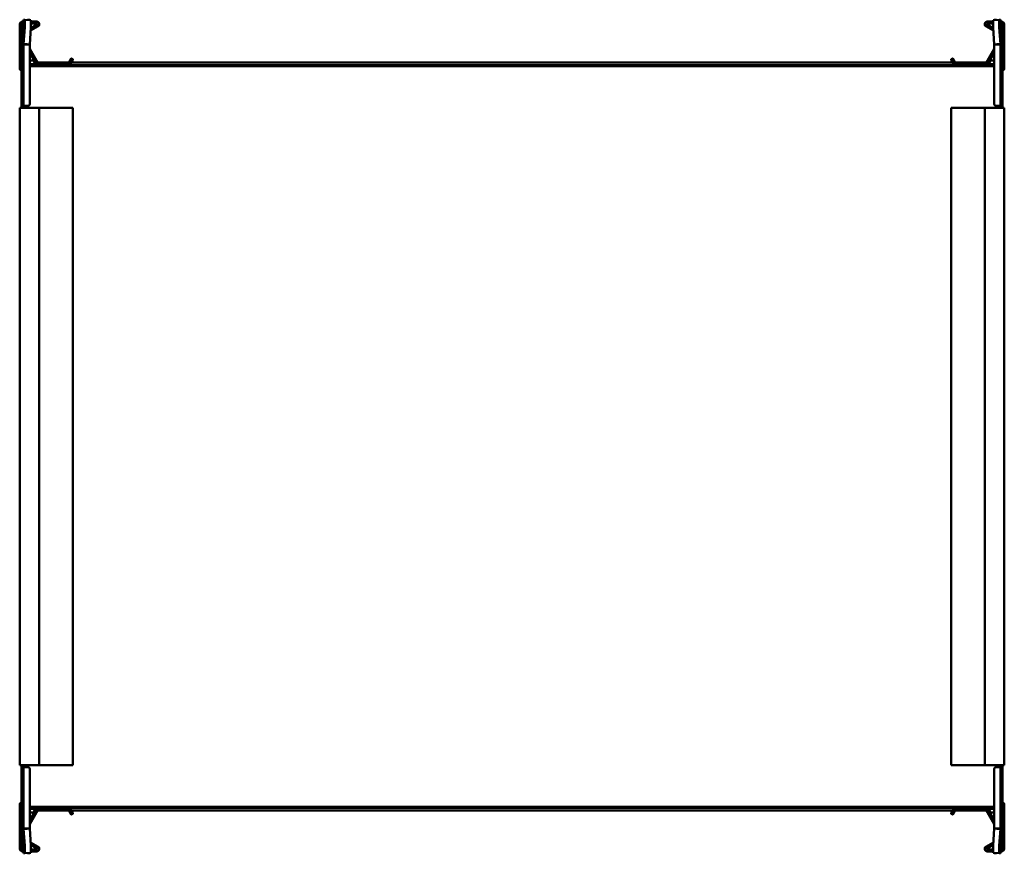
# Model space of a CAD drawing. Header units: millimetres. Extents: x 219 to 621, y 127 to 467.
import ezdxf

# ---------------------------------------------------------------- set-up
doc = ezdxf.new("R2010")
doc.units = ezdxf.units.MM
doc.header["$LTSCALE"] = 2
doc.layers.add('Widoczne (ISO)', color=7, linetype='Continuous', lineweight=50)

msp = doc.modelspace()

# ---------------------------------------------------------------- linework, layer by layer
at = {"layer": 'Widoczne (ISO)'}
for p, q in [((220.4, 466.2), (220.8, 466.2)), ((220.8, 456.83), (220.8, 466.9)), ((220.81, 466.99), (221.24, 466.97)), ((221.24, 466.97), (223.73, 466.82)), ((222.42, 466.9), (223.3, 466.9)), ((223.8, 466.2), (226.2, 466.2)), ((613.8, 466.2), (616.2, 466.2)), ((618.76, 466.97), (616.27, 466.82)), ((616.7, 466.9), (617.58, 466.9)), ((618.76, 466.97), (619.19, 466.99)), ((619.2, 466.9), (619.2, 456.83)), ((619.2, 466.2), (619.6, 466.2)), ((219.2, 447.2), (219.2, 465)), ((220, 453.4), (220, 465.4)), ((220, 465.4), (220.3, 465.4)), ((220.8, 465.4), (220.3, 465.4)), ((221.24, 463.97), (220.81, 457.06)), ((223.3, 456.91), (223.73, 463.82)), ((226.7, 464.33), (223.65, 462.57)), ((223.71, 463.53), (226.3, 465.03)), ((226.2, 465.4), (223.8, 465.4)), ((616.35, 462.57), (613.3, 464.33)), ((613.7, 465.03), (616.29, 463.53)), ((616.2, 465.4), (613.8, 465.4)), ((616.27, 463.82), (616.7, 456.91)), ((619.19, 457.06), (618.76, 463.97)), ((619.7, 465.4), (619.2, 465.4)), ((620, 465.4), (619.7, 465.4)), ((620, 465.4), (620, 453.4)), ((620.8, 465), (620.8, 447.2)), ((220.8, 456.83), (220.8, 432.6)), ((222.2, 456.83), (220.8, 456.83)), ((220.81, 457.06), (222.2, 456.97)), ((222.2, 456.97), (223.3, 456.91)), ((223.3, 456.83), (222.2, 456.83)), ((223.3, 432.61), (223.3, 456.83)), ((223.33, 455.06), (226.59, 449.4)), ((613.41, 449.4), (616.67, 455.06)), ((616.7, 456.91), (617.8, 456.97)), ((617.8, 456.83), (616.7, 456.83)), ((616.7, 456.83), (616.7, 432.61)), ((617.8, 456.97), (619.19, 457.06)), ((619.2, 456.83), (617.8, 456.83)), ((619.2, 432.6), (619.2, 456.83)), ((220, 452.9), (220, 453.4)), ((220, 449.84), (220, 452.9)), ((220, 452.9), (220.3, 452.9)), ((220.06, 449.82), (220, 449.84)), ((220.72, 452.67), (220.8, 452.89)), ((225.9, 449), (223.3, 453.51)), ((223.3, 450.4), (224.4, 450.4)), ((239.24, 449.4), (240.18, 451.03)), ((240.87, 450.63), (239.93, 449)), ((240.45, 451.1), (240.8, 450.9)), ((600.07, 449), (599.13, 450.63)), ((599.2, 450.9), (599.55, 451.1)), ((599.82, 451.03), (600.76, 449.4)), ((616.7, 453.51), (614.1, 449)), ((615.6, 450.4), (616.7, 450.4)), ((619.28, 452.67), (619.2, 452.89)), ((620, 452.9), (619.7, 452.9)), ((620, 449.84), (619.94, 449.82)), ((620, 453.4), (620, 452.9)), ((620, 452.9), (620, 449.84)), ((220, 448.6), (220, 448)), ((220.07, 448.5), (220, 448.5)), ((220.07, 448), (220, 448)), ((220, 446), (220, 448)), ((220, 432.4), (220, 446)), ((220.06, 449.79), (220.06, 449.79)), ((224.4, 448.8), (223.3, 448.8)), ((226.77, 448.5), (223.3, 448.5)), ((616.7, 448), (223.3, 448)), ((225.61, 449.5), (225.19, 449.5)), ((239.29, 449.5), (226.54, 449.5)), ((226.77, 449.3), (239.06, 449.3)), ((239.06, 448.5), (226.77, 448.5)), ((600.94, 448.5), (239.06, 448.5)), ((599.78, 449.5), (240.22, 449.5)), ((613.46, 449.5), (600.71, 449.5)), ((600.94, 449.3), (613.23, 449.3)), ((613.23, 448.5), (600.94, 448.5)), ((616.7, 448.5), (613.23, 448.5)), ((614.81, 449.5), (614.39, 449.5)), ((616.7, 448.8), (615.6, 448.8)), ((619.29, 448.8), (619.29, 448.8)), ((619.29, 448.5), (619.29, 448.5)), ((620, 448.5), (619.93, 448.5)), ((620, 448), (619.93, 448)), ((619.94, 449.79), (619.94, 449.79)), ((620, 448), (620, 448.6)), ((620, 446), (620, 448)), ((620, 446), (620, 432.4)), ((220.06, 432.6), (220.06, 445.4)), ((619.94, 445.4), (619.94, 432.6)), ((219.2, 431), (219.2, 163)), ((219.2, 431), (220.4, 431)), ((220, 431.9), (220, 432.4)), ((220, 432.4), (220.3, 432.4)), ((220, 431.9), (220, 431)), ((220, 431.9), (220.3, 431.9)), ((220.8, 432.4), (220.3, 432.4)), ((226.2, 431), (220.4, 431)), ((220.8, 431.9), (220.8, 432.6)), ((220.8, 431.9), (222.5, 431.9)), ((222.5, 431.91), (222.5, 431.9)), ((222.5, 431.91), (222.6, 431.91)), ((222.5, 431), (222.5, 431.9)), ((226.2, 431), (227.2, 431)), ((239.06, 431), (227.2, 431)), ((227.2, 431), (227.2, 163)), ((239.24, 431), (239.06, 431)), ((240.18, 431), (239.24, 431)), ((240.18, 431), (240.45, 431)), ((240.8, 431), (240.45, 431)), ((240.8, 431), (240.9, 431)), ((240.9, 431), (240.9, 163)), ((599.1, 431), (599.2, 431)), ((599.1, 163), (599.1, 431)), ((599.55, 431), (599.2, 431)), ((599.55, 431), (599.82, 431)), ((600.76, 431), (599.82, 431)), ((600.94, 431), (600.76, 431)), ((612.8, 431), (600.94, 431)), ((612.8, 431), (613.8, 431)), ((612.8, 163), (612.8, 431)), ((619.6, 431), (613.8, 431)), ((617.4, 431.91), (617.5, 431.91)), ((617.5, 431.9), (617.5, 431.91)), ((617.5, 431.9), (619.2, 431.9)), ((617.5, 431.9), (617.5, 431)), ((619.2, 432.6), (619.2, 431.9)), ((619.7, 432.4), (619.2, 432.4)), ((619.6, 431), (620.8, 431)), ((620, 432.4), (619.7, 432.4)), ((620, 431.9), (619.7, 431.9)), ((620, 432.4), (620, 431.9)), ((620, 431), (620, 431.9)), ((620.8, 163), (620.8, 431)), ((220.4, 163), (219.2, 163)), ((220, 163), (220, 162.1)), ((220, 161.6), (220, 162.1)), ((220, 162.1), (220.3, 162.1)), ((220, 148), (220, 161.6)), ((220, 161.6), (220.3, 161.6)), ((220.06, 148.6), (220.06, 161.4)), ((220.3, 161.6), (220.8, 161.6)), ((220.4, 163), (226.2, 163)), ((220.8, 161.4), (220.8, 162.1)), ((222.5, 162.1), (220.8, 162.1)), ((220.8, 161.4), (220.8, 137.17)), ((222.5, 162.1), (222.5, 163)), ((222.5, 162.1), (222.5, 162.09)), ((222.6, 162.09), (222.5, 162.09)), ((223.3, 137.17), (223.3, 161.39)), ((227.2, 163), (226.2, 163)), ((227.2, 163), (239.06, 163)), ((239.06, 163), (239.24, 163)), ((239.24, 163), (240.18, 163)), ((240.45, 163), (240.18, 163)), ((240.45, 163), (240.8, 163)), ((240.9, 163), (240.8, 163)), ((599.2, 163), (599.1, 163)), ((599.2, 163), (599.55, 163)), ((599.82, 163), (599.55, 163)), ((599.82, 163), (600.76, 163)), ((600.76, 163), (600.94, 163)), ((600.94, 163), (612.8, 163)), ((613.8, 163), (612.8, 163)), ((613.8, 163), (619.6, 163)), ((616.7, 161.39), (616.7, 137.17)), ((617.5, 162.09), (617.4, 162.09)), ((617.5, 163), (617.5, 162.1)), ((619.2, 162.1), (617.5, 162.1)), ((617.5, 162.09), (617.5, 162.1)), ((619.2, 162.1), (619.2, 161.4)), ((619.2, 161.6), (619.7, 161.6)), ((619.2, 137.17), (619.2, 161.4)), ((620.8, 163), (619.6, 163)), ((620, 162.1), (619.7, 162.1)), ((620, 161.6), (619.7, 161.6)), ((619.94, 161.4), (619.94, 148.6)), ((620, 162.1), (620, 163)), ((620, 162.1), (620, 161.6)), ((620, 161.6), (620, 148)), ((219.2, 129), (219.2, 146.8)), ((220, 148), (220, 146)), ((220, 146), (220.07, 146)), ((220, 146), (220, 145.4)), ((220, 145.5), (220.07, 145.5)), ((220.71, 145.5), (220.71, 145.5)), ((220.71, 145.2), (220.71, 145.2)), ((223.3, 146), (616.7, 146)), ((223.3, 145.5), (226.77, 145.5)), ((223.3, 145.2), (224.4, 145.2)), ((223.3, 140.49), (225.9, 145)), ((226.59, 144.6), (223.33, 138.94)), ((226.77, 145.5), (239.06, 145.5)), ((239.06, 144.7), (226.77, 144.7)), ((239.06, 145.5), (600.94, 145.5)), ((240.18, 142.97), (239.24, 144.6)), ((239.93, 145), (240.87, 143.37)), ((599.13, 143.37), (600.07, 145)), ((600.76, 144.6), (599.82, 142.97)), ((600.94, 145.5), (613.23, 145.5)), ((613.23, 144.7), (600.94, 144.7)), ((613.23, 145.5), (616.7, 145.5)), ((616.67, 138.94), (613.41, 144.6)), ((614.1, 145), (616.7, 140.49)), ((615.6, 145.2), (616.7, 145.2)), ((619.93, 146), (620, 146)), ((619.93, 145.5), (620, 145.5)), ((620, 148), (620, 146)), ((620, 145.4), (620, 146)), ((620.8, 146.8), (620.8, 129)), ((220, 144.16), (220.06, 144.18)), ((220, 141.1), (220, 144.16)), ((220, 140.6), (220, 141.1)), ((220, 141.1), (220.3, 141.1)), ((220, 128.6), (220, 140.6)), ((220.06, 144.21), (220.06, 144.21)), ((220.72, 141.33), (220.8, 141.11)), ((224.4, 143.6), (223.3, 143.6)), ((225.19, 144.5), (225.61, 144.5)), ((226.54, 144.5), (239.29, 144.5)), ((240.22, 144.5), (599.78, 144.5)), ((240.8, 143.1), (240.45, 142.9)), ((599.55, 142.9), (599.2, 143.1)), ((600.71, 144.5), (613.46, 144.5)), ((614.39, 144.5), (614.81, 144.5)), ((616.7, 143.6), (615.6, 143.6)), ((619.28, 141.33), (619.2, 141.11)), ((620, 141.1), (619.7, 141.1)), ((619.94, 144.21), (619.94, 144.21)), ((619.94, 144.18), (620, 144.16)), ((620, 144.16), (620, 141.1)), ((620, 141.1), (620, 140.6)), ((620, 140.6), (620, 128.6)), ((220.8, 127.1), (220.8, 137.17)), ((220.8, 137.17), (222.2, 137.17)), ((222.2, 137.03), (220.81, 136.94)), ((220.81, 136.94), (221.24, 130.03)), ((222.2, 137.17), (223.3, 137.17)), ((223.3, 137.09), (222.2, 137.03)), ((223.73, 130.18), (223.3, 137.09)), ((616.7, 137.09), (616.27, 130.18)), ((616.7, 137.17), (617.8, 137.17)), ((617.8, 137.03), (616.7, 137.09)), ((617.8, 137.17), (619.2, 137.17)), ((619.19, 136.94), (617.8, 137.03)), ((618.76, 130.03), (619.19, 136.94)), ((619.2, 137.17), (619.2, 127.1)), ((220, 128.6), (220.3, 128.6)), ((220.3, 128.6), (220.8, 128.6)), ((223.65, 131.43), (226.7, 129.67)), ((226.3, 128.97), (223.71, 130.47)), ((223.8, 128.6), (226.2, 128.6)), ((613.3, 129.67), (616.35, 131.43)), ((616.29, 130.47), (613.7, 128.97)), ((613.8, 128.6), (616.2, 128.6)), ((619.2, 128.6), (619.7, 128.6)), ((620, 128.6), (619.7, 128.6)), ((220.8, 127.8), (220.4, 127.8)), ((221.24, 127.03), (220.81, 127.01)), ((221.24, 127.03), (223.73, 127.18)), ((223.3, 127.1), (222.42, 127.1)), ((226.2, 127.8), (223.8, 127.8)), ((616.2, 127.8), (613.8, 127.8)), ((618.76, 127.03), (616.27, 127.18)), ((617.58, 127.1), (616.7, 127.1)), ((619.19, 127.01), (618.76, 127.03)), ((619.6, 127.8), (619.2, 127.8))]:
    msp.add_line(p, q, dxfattribs=at)
for centre, radius, start, end in [((220.4, 465), 1.2, 90, 180), ((226.2, 465.2), 1, 300, 90), ((613.8, 465.2), 1, 90, 240), ((619.6, 465), 1.2, 0, 90), ((226.2, 465.2), 0.2, 300, 90), ((613.8, 465.2), 0.2, 90, 240), ((223.5, 455.16), 0.2, 180, 210), ((616.5, 455.16), 0.2, 330, 0), ((232, 448.56), 12, 160, 174.1375), ((220.3, 453.4), 0.5, 270, 0), ((224.4, 449.6), 0.8, 270, 90), ((240.35, 450.93), 0.2, 60, 150), ((240.7, 450.73), 0.2, 330, 60), ((599.3, 450.73), 0.2, 120, 210), ((599.65, 450.93), 0.2, 30, 120), ((615.6, 449.6), 0.8, 90, 270), ((619.7, 453.4), 0.5, 180, 270), ((608, 448.56), 12, 5.8625, 20), ((220.2, 447.2), 1, 180, 258.463), ((220.2, 448.6), 0.2, 128.8292, 180), ((226.77, 449.5), 1, 210, 270), ((226.77, 449.5), 0.2, 210, 270), ((239.06, 449.5), 0.2, 270, 330), ((239.06, 449.5), 1, 270, 330), ((600.94, 449.5), 1, 210, 270), ((600.94, 449.5), 0.2, 210, 270), ((613.23, 449.5), 0.2, 270, 330), ((613.23, 449.5), 1, 270, 330), ((619.8, 448.6), 0.2, 0, 51.1445), ((619.8, 447.2), 1, 281.537, 0), ((220.3, 432.4), 0.5, 270, 0), ((222.6, 432.61), 0.7, 359.1815, 0), ((617.4, 432.61), 0.7, 180, 180.8185), ((619.7, 432.4), 0.5, 180, 270), ((220.3, 161.6), 0.5, 0, 90), ((222.6, 161.39), 0.7, 0, 0.8185), ((617.4, 161.39), 0.7, 179.1815, 180), ((619.7, 161.6), 0.5, 90, 180), ((220.2, 146.8), 1, 101.537, 180), ((220.2, 145.4), 0.2, 180, 231.1445), ((224.4, 144.4), 0.8, 270, 90), ((226.77, 144.5), 1, 90, 150), ((226.77, 144.5), 0.2, 90, 150), ((239.06, 144.5), 1, 30, 90), ((239.06, 144.5), 0.2, 30, 90), ((600.94, 144.5), 1, 90, 150), ((600.94, 144.5), 0.2, 90, 150), ((613.23, 144.5), 1, 30, 90), ((613.23, 144.5), 0.2, 30, 90), ((615.6, 144.4), 0.8, 90, 270), ((619.8, 145.4), 0.2, 308.8292, 0), ((619.8, 146.8), 1, 0, 78.463), ((232, 145.44), 12, 185.8625, 200), ((220.3, 140.6), 0.5, 0, 90), ((240.35, 143.07), 0.2, 210, 300), ((240.7, 143.27), 0.2, 300, 30), ((599.3, 143.27), 0.2, 150, 240), ((599.65, 143.07), 0.2, 240, 330), ((619.7, 140.6), 0.5, 90, 180), ((608, 145.44), 12, 340, 354.1375), ((223.5, 138.84), 0.2, 150, 180), ((616.5, 138.84), 0.2, 0, 30), ((220.4, 129), 1.2, 180, 270), ((226.2, 128.8), 1, 270, 60), ((226.2, 128.8), 0.2, 270, 60), ((613.8, 128.8), 1, 120, 270), ((613.8, 128.8), 0.2, 120, 270), ((619.6, 129), 1.2, 270, 0)]:
    msp.add_arc(centre, radius, start, end, dxfattribs=at)
for centre, major_axis, start_param, end_param in [((221.05, 463.98), (0.19, 2.99), 4.714295, 6.285092), ((223.54, 463.82), (0.19, 2.99), 4.714295, 6.283185), ((616.46, 463.82), (-0.19, 2.99), 0, 1.56889), ((618.95, 463.98), (-0.19, 2.99), 6.281279, 7.852075), ((221.05, 130.02), (0.19, -2.99), 6.281279, 7.852075), ((223.54, 130.18), (0.19, -2.99), 0, 1.56889), ((616.46, 130.18), (-0.19, -2.99), 4.714295, 6.283185), ((618.95, 130.02), (-0.19, -2.99), 4.714295, 6.285092)]:
    msp.add_ellipse(centre, major_axis=major_axis, ratio=0.061628, start_param=start_param, end_param=end_param, dxfattribs=at)
for points, knots in [([(220.81, 466.99), (220.81, 466.97), (220.8, 466.96), (220.8, 466.93), (220.8, 466.91), (220.8, 466.9)], [0, 0, 0, 0, 0.01249515, 0.01249515, 0.0249903, 0.0249903, 0.0249903, 0.0249903]), ([(223.3, 466.9), (223.3, 466.9), (223.3, 466.89), (223.3, 466.89), (223.3, 466.89), (223.3, 466.88), (223.3, 466.88), (223.3, 466.88), (223.3, 466.87), (223.3, 466.87), (223.3, 466.87), (223.3, 466.86), (223.3, 466.86), (223.3, 466.86), (223.3, 466.85), (223.3, 466.85), (223.3, 466.85), (223.3, 466.85), (223.3, 466.85)], [0, 0, 0, 0, 0.001501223, 0.001501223, 0.001501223, 0.00300249, 0.00300249, 0.00300249, 0.004503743, 0.004503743, 0.004503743, 0.006004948, 0.006004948, 0.006004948, 0.007506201, 0.007506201, 0.007506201, 0.00845921, 0.00845921, 0.00845921, 0.00845921]), ([(616.7, 466.85), (616.7, 466.85), (616.7, 466.85), (616.7, 466.85), (616.7, 466.85), (616.7, 466.86), (616.7, 466.86), (616.7, 466.86), (616.7, 466.87), (616.7, 466.87), (616.7, 466.87), (616.7, 466.88), (616.7, 466.88), (616.7, 466.88), (616.7, 466.89), (616.7, 466.89), (616.7, 466.89), (616.7, 466.9), (616.7, 466.9)], [0.002049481, 0.002049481, 0.002049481, 0.002049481, 0.00300249, 0.00300249, 0.00300249, 0.004503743, 0.004503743, 0.004503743, 0.006004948, 0.006004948, 0.006004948, 0.007506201, 0.007506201, 0.007506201, 0.009007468, 0.009007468, 0.009007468, 0.010508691, 0.010508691, 0.010508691, 0.010508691]), ([(619.2, 466.9), (619.2, 466.91), (619.2, 466.93), (619.2, 466.96), (619.19, 466.97), (619.19, 466.99)], [0, 0, 0, 0, 0.01249515, 0.01249515, 0.0249903, 0.0249903, 0.0249903, 0.0249903]), ([(220.8, 456.83), (220.8, 456.87), (220.8, 456.9), (220.8, 456.98), (220.81, 457.02), (220.81, 457.06)], [0, 0, 0, 0, 0.01249515, 0.01249515, 0.0249903, 0.0249903, 0.0249903, 0.0249903]), ([(223.3, 456.91), (223.3, 456.9), (223.3, 456.9), (223.3, 456.89), (223.3, 456.89), (223.3, 456.89), (223.3, 456.88), (223.3, 456.88), (223.3, 456.88), (223.3, 456.87), (223.3, 456.87), (223.3, 456.86), (223.3, 456.86), (223.3, 456.86), (223.3, 456.85), (223.3, 456.85), (223.3, 456.85), (223.3, 456.84), (223.3, 456.84), (223.3, 456.83), (223.3, 456.83), (223.3, 456.83)], [0, 0, 0, 0, 0.00150122, 0.00150122, 0.00150122, 0.00300249, 0.00300249, 0.00300249, 0.00450374, 0.00450374, 0.00450374, 0.00600495, 0.00600495, 0.00600495, 0.0075062, 0.0075062, 0.0075062, 0.00900747, 0.00900747, 0.00900747, 0.01050869, 0.01050869, 0.01050869, 0.01050869]), ([(616.7, 456.83), (616.7, 456.83), (616.7, 456.83), (616.7, 456.84), (616.7, 456.84), (616.7, 456.85), (616.7, 456.85), (616.7, 456.85), (616.7, 456.86), (616.7, 456.86), (616.7, 456.86), (616.7, 456.87), (616.7, 456.87), (616.7, 456.88), (616.7, 456.88), (616.7, 456.88), (616.7, 456.89), (616.7, 456.89), (616.7, 456.89), (616.7, 456.9), (616.7, 456.9), (616.7, 456.91)], [0, 0, 0, 0, 0.00150122, 0.00150122, 0.00150122, 0.00300249, 0.00300249, 0.00300249, 0.00450374, 0.00450374, 0.00450374, 0.00600495, 0.00600495, 0.00600495, 0.0075062, 0.0075062, 0.0075062, 0.00900747, 0.00900747, 0.00900747, 0.01050869, 0.01050869, 0.01050869, 0.01050869]), ([(619.19, 457.06), (619.19, 457.02), (619.2, 456.98), (619.2, 456.9), (619.2, 456.87), (619.2, 456.83)], [0, 0, 0, 0, 0.01249515, 0.01249515, 0.0249903, 0.0249903, 0.0249903, 0.0249903]), ([(220.06, 449.79), (220.06, 449.79), (220.06, 449.79), (220.06, 449.79), (220.06, 449.79), (220.06, 449.78)], [0.00000127, 0.00000127, 0.00000127, 0.00000127, 0.0077936, 0.0077936, 0.01558592, 0.01558592, 0.01558592, 0.01558592]), ([(220.06, 449.78), (220.07, 449.76), (220.07, 449.66), (220.07, 449.29), (220.07, 449), (220.07, 448.29), (220.07, 447.87), (220.07, 446.98), (220.07, 446.52), (220.06, 446.06)], [0.0000002, 0.0000002, 0.0000002, 0.0000002, 0.138614, 0.138614, 0.2902546, 0.2902546, 0.4411619, 0.4411619, 0.5810662, 0.5810662, 0.5810662, 0.5810662]), ([(220.06, 445.9), (220.06, 445.93), (220.06, 445.95), (220.06, 446), (220.06, 446.03), (220.06, 446.06)], [-0.01558465, -0.01558465, -0.01558465, -0.01558465, -0.00779233, -0.00779233, 0, 0, 0, 0]), ([(220.06, 445.4), (220.06, 445.48), (220.06, 445.57), (220.06, 445.73), (220.06, 445.82), (220.06, 445.9)], [0, 0, 0, 0, 0.02497584, 0.02497584, 0.04995141, 0.04995141, 0.04995141, 0.04995141]), ([(619.94, 446.06), (619.93, 446.52), (619.93, 446.97), (619.93, 447.86), (619.93, 448.29), (619.93, 449), (619.93, 449.28), (619.93, 449.66), (619.93, 449.76), (619.94, 449.78)], [0.0000002, 0.0000002, 0.0000002, 0.0000002, 0.138614, 0.138614, 0.2902546, 0.2902546, 0.4411619, 0.4411619, 0.5810662, 0.5810662, 0.5810662, 0.5810662]), ([(619.94, 449.79), (619.94, 449.79), (619.94, 449.79), (619.94, 449.79), (619.94, 449.79), (619.94, 449.78)], [-0.01558465, -0.01558465, -0.01558465, -0.01558465, -0.00779233, -0.00779233, 0, 0, 0, 0]), ([(619.94, 445.9), (619.94, 445.93), (619.94, 445.95), (619.94, 446), (619.94, 446.03), (619.94, 446.06)], [0.00000127, 0.00000127, 0.00000127, 0.00000127, 0.0077936, 0.0077936, 0.01558592, 0.01558592, 0.01558592, 0.01558592]), ([(619.94, 445.9), (619.94, 445.82), (619.94, 445.73), (619.94, 445.57), (619.94, 445.48), (619.94, 445.4)], [0.00000127, 0.00000127, 0.00000127, 0.00000127, 0.02497637, 0.02497637, 0.04995171, 0.04995171, 0.04995171, 0.04995171]), ([(222.6, 431.91), (222.62, 431.91), (222.63, 431.91), (222.66, 431.91), (222.67, 431.91), (222.71, 431.92), (222.73, 431.92), (222.8, 431.94), (222.85, 431.95), (222.98, 432.02), (223.08, 432.08), (223.2, 432.24), (223.24, 432.31), (223.28, 432.44), (223.29, 432.48), (223.3, 432.55), (223.3, 432.58), (223.3, 432.6)], [0.5164602, 0.5164602, 0.5164602, 0.5164602, 0.521665, 0.521665, 0.5268699, 0.5268699, 0.5372796, 0.5372796, 0.558099, 0.558099, 0.5997379, 0.5997379, 0.6260553, 0.6260553, 0.6392139, 0.6392139, 0.6464865, 0.6464865, 0.6464865, 0.6464865]), ([(616.7, 432.6), (616.7, 432.58), (616.7, 432.55), (616.71, 432.48), (616.72, 432.44), (616.76, 432.31), (616.8, 432.24), (616.92, 432.08), (617.02, 432.02), (617.15, 431.95), (617.2, 431.94), (617.27, 431.92), (617.29, 431.92), (617.33, 431.91), (617.34, 431.91), (617.37, 431.91), (617.38, 431.91), (617.4, 431.91)], [0.902894, 0.902894, 0.902894, 0.902894, 0.9101665, 0.9101665, 0.9233252, 0.9233252, 0.9496425, 0.9496425, 0.9912814, 0.9912814, 1.0121009, 1.0121009, 1.0225106, 1.0225106, 1.0277154, 1.0277154, 1.0329203, 1.0329203, 1.0329203, 1.0329203]), ([(223.3, 161.4), (223.3, 161.42), (223.3, 161.45), (223.29, 161.52), (223.28, 161.56), (223.24, 161.69), (223.2, 161.76), (223.08, 161.92), (222.98, 161.98), (222.85, 162.05), (222.8, 162.06), (222.73, 162.08), (222.71, 162.08), (222.67, 162.09), (222.66, 162.09), (222.63, 162.09), (222.62, 162.09), (222.6, 162.09)], [0.902894, 0.902894, 0.902894, 0.902894, 0.9101665, 0.9101665, 0.9233252, 0.9233252, 0.9496425, 0.9496425, 0.9912814, 0.9912814, 1.0121009, 1.0121009, 1.0225106, 1.0225106, 1.0277154, 1.0277154, 1.0329203, 1.0329203, 1.0329203, 1.0329203]), ([(617.4, 162.09), (617.38, 162.09), (617.37, 162.09), (617.34, 162.09), (617.33, 162.09), (617.29, 162.08), (617.27, 162.08), (617.2, 162.06), (617.15, 162.05), (617.02, 161.98), (616.92, 161.92), (616.8, 161.76), (616.76, 161.69), (616.72, 161.56), (616.71, 161.52), (616.7, 161.45), (616.7, 161.42), (616.7, 161.4)], [0.5164602, 0.5164602, 0.5164602, 0.5164602, 0.521665, 0.521665, 0.5268699, 0.5268699, 0.5372796, 0.5372796, 0.558099, 0.558099, 0.5997379, 0.5997379, 0.6260553, 0.6260553, 0.6392139, 0.6392139, 0.6464865, 0.6464865, 0.6464865, 0.6464865]), ([(220.06, 148.1), (220.06, 148.18), (220.06, 148.27), (220.06, 148.43), (220.06, 148.52), (220.06, 148.6)], [0.00000127, 0.00000127, 0.00000127, 0.00000127, 0.02497637, 0.02497637, 0.04995171, 0.04995171, 0.04995171, 0.04995171]), ([(619.94, 148.6), (619.94, 148.52), (619.94, 148.43), (619.94, 148.27), (619.94, 148.18), (619.94, 148.1)], [0, 0, 0, 0, 0.02497584, 0.02497584, 0.04995141, 0.04995141, 0.04995141, 0.04995141]), ([(220.06, 148.1), (220.06, 148.07), (220.06, 148.05), (220.06, 148), (220.06, 147.97), (220.06, 147.94)], [0.00000127, 0.00000127, 0.00000127, 0.00000127, 0.0077936, 0.0077936, 0.01558592, 0.01558592, 0.01558592, 0.01558592]), ([(220.06, 147.94), (220.07, 147.48), (220.07, 147.03), (220.07, 146.14), (220.07, 145.71), (220.07, 145), (220.07, 144.72), (220.07, 144.34), (220.07, 144.24), (220.06, 144.22)], [0.0000002, 0.0000002, 0.0000002, 0.0000002, 0.138614, 0.138614, 0.2902546, 0.2902546, 0.4411619, 0.4411619, 0.5810662, 0.5810662, 0.5810662, 0.5810662]), ([(619.94, 144.22), (619.93, 144.24), (619.93, 144.34), (619.93, 144.71), (619.93, 145), (619.93, 145.71), (619.93, 146.13), (619.93, 147.02), (619.93, 147.48), (619.94, 147.94)], [0.0000002, 0.0000002, 0.0000002, 0.0000002, 0.138614, 0.138614, 0.2902546, 0.2902546, 0.4411619, 0.4411619, 0.5810662, 0.5810662, 0.5810662, 0.5810662]), ([(619.94, 148.1), (619.94, 148.07), (619.94, 148.05), (619.94, 148), (619.94, 147.97), (619.94, 147.94)], [-0.01558465, -0.01558465, -0.01558465, -0.01558465, -0.00779233, -0.00779233, 0, 0, 0, 0]), ([(220.06, 144.21), (220.06, 144.21), (220.06, 144.21), (220.06, 144.21), (220.06, 144.21), (220.06, 144.22)], [-0.01558465, -0.01558465, -0.01558465, -0.01558465, -0.00779233, -0.00779233, 0, 0, 0, 0]), ([(619.94, 144.21), (619.94, 144.21), (619.94, 144.21), (619.94, 144.21), (619.94, 144.21), (619.94, 144.22)], [0.00000127, 0.00000127, 0.00000127, 0.00000127, 0.0077936, 0.0077936, 0.01558592, 0.01558592, 0.01558592, 0.01558592]), ([(220.81, 136.94), (220.81, 136.98), (220.8, 137.02), (220.8, 137.1), (220.8, 137.13), (220.8, 137.17)], [0, 0, 0, 0, 0.01249515, 0.01249515, 0.0249903, 0.0249903, 0.0249903, 0.0249903]), ([(223.3, 137.17), (223.3, 137.17), (223.3, 137.17), (223.3, 137.16), (223.3, 137.16), (223.3, 137.15), (223.3, 137.15), (223.3, 137.15), (223.3, 137.14), (223.3, 137.14), (223.3, 137.14), (223.3, 137.13), (223.3, 137.13), (223.3, 137.12), (223.3, 137.12), (223.3, 137.12), (223.3, 137.11), (223.3, 137.11), (223.3, 137.11), (223.3, 137.1), (223.3, 137.1), (223.3, 137.09)], [0, 0, 0, 0, 0.00150122, 0.00150122, 0.00150122, 0.00300249, 0.00300249, 0.00300249, 0.00450374, 0.00450374, 0.00450374, 0.00600495, 0.00600495, 0.00600495, 0.0075062, 0.0075062, 0.0075062, 0.00900747, 0.00900747, 0.00900747, 0.01050869, 0.01050869, 0.01050869, 0.01050869]), ([(616.7, 137.09), (616.7, 137.1), (616.7, 137.1), (616.7, 137.11), (616.7, 137.11), (616.7, 137.11), (616.7, 137.12), (616.7, 137.12), (616.7, 137.12), (616.7, 137.13), (616.7, 137.13), (616.7, 137.14), (616.7, 137.14), (616.7, 137.14), (616.7, 137.15), (616.7, 137.15), (616.7, 137.15), (616.7, 137.16), (616.7, 137.16), (616.7, 137.17), (616.7, 137.17), (616.7, 137.17)], [0, 0, 0, 0, 0.00150122, 0.00150122, 0.00150122, 0.00300249, 0.00300249, 0.00300249, 0.00450374, 0.00450374, 0.00450374, 0.00600495, 0.00600495, 0.00600495, 0.0075062, 0.0075062, 0.0075062, 0.00900747, 0.00900747, 0.00900747, 0.01050869, 0.01050869, 0.01050869, 0.01050869]), ([(619.2, 137.17), (619.2, 137.13), (619.2, 137.1), (619.2, 137.02), (619.19, 136.98), (619.19, 136.94)], [0, 0, 0, 0, 0.01249515, 0.01249515, 0.0249903, 0.0249903, 0.0249903, 0.0249903]), ([(220.8, 127.1), (220.8, 127.09), (220.8, 127.07), (220.8, 127.04), (220.81, 127.03), (220.81, 127.01)], [0, 0, 0, 0, 0.01249515, 0.01249515, 0.0249903, 0.0249903, 0.0249903, 0.0249903]), ([(223.3, 127.15), (223.3, 127.15), (223.3, 127.15), (223.3, 127.15), (223.3, 127.15), (223.3, 127.14), (223.3, 127.14), (223.3, 127.14), (223.3, 127.13), (223.3, 127.13), (223.3, 127.13), (223.3, 127.12), (223.3, 127.12), (223.3, 127.12), (223.3, 127.11), (223.3, 127.11), (223.3, 127.11), (223.3, 127.1), (223.3, 127.1)], [0.002049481, 0.002049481, 0.002049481, 0.002049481, 0.00300249, 0.00300249, 0.00300249, 0.004503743, 0.004503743, 0.004503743, 0.006004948, 0.006004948, 0.006004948, 0.007506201, 0.007506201, 0.007506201, 0.009007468, 0.009007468, 0.009007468, 0.010508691, 0.010508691, 0.010508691, 0.010508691]), ([(616.7, 127.1), (616.7, 127.1), (616.7, 127.11), (616.7, 127.11), (616.7, 127.11), (616.7, 127.12), (616.7, 127.12), (616.7, 127.12), (616.7, 127.13), (616.7, 127.13), (616.7, 127.13), (616.7, 127.14), (616.7, 127.14), (616.7, 127.14), (616.7, 127.15), (616.7, 127.15), (616.7, 127.15), (616.7, 127.15), (616.7, 127.15)], [0, 0, 0, 0, 0.001501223, 0.001501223, 0.001501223, 0.00300249, 0.00300249, 0.00300249, 0.004503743, 0.004503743, 0.004503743, 0.006004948, 0.006004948, 0.006004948, 0.007506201, 0.007506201, 0.007506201, 0.00845921, 0.00845921, 0.00845921, 0.00845921]), ([(619.19, 127.01), (619.19, 127.03), (619.2, 127.04), (619.2, 127.07), (619.2, 127.09), (619.2, 127.1)], [0, 0, 0, 0, 0.01249515, 0.01249515, 0.0249903, 0.0249903, 0.0249903, 0.0249903])]:
    msp.add_open_spline(points, degree=3, knots=knots, dxfattribs=at)
for points in [[(220.06, 432.4), (220.06, 432.47), (220.06, 432.53), (220.06, 432.6)], [(619.94, 432.6), (619.94, 432.53), (619.94, 432.47), (619.94, 432.4)], [(220.06, 161.4), (220.06, 161.47), (220.06, 161.53), (220.06, 161.6)], [(619.94, 161.6), (619.94, 161.53), (619.94, 161.47), (619.94, 161.4)]]:
    msp.add_open_spline(points, degree=3, dxfattribs=at)

doc.saveas('drawing.dxf')
